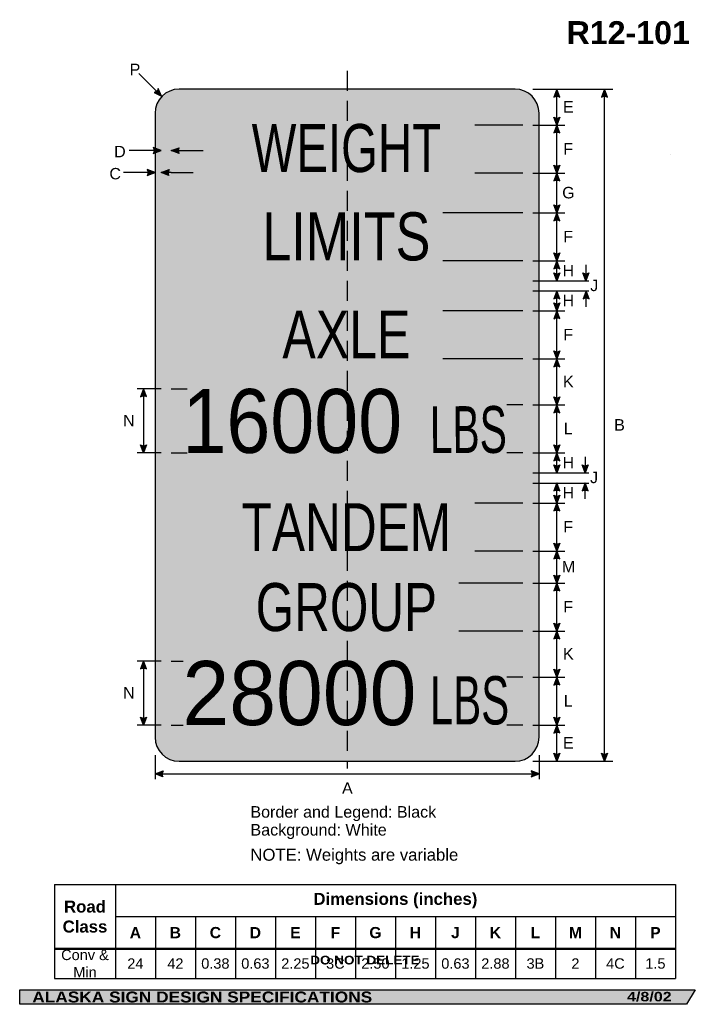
# Model space of a CAD drawing. Header units: feet. Extents: x 3.7 to 45.9, y 0.2 to 61.7.
import ezdxf
from ezdxf.enums import TextEntityAlignment as Align

# ---------------------------------------------------------------- set-up
doc = ezdxf.new("R2010")
doc.units = ezdxf.units.FT
doc.header["$MEASUREMENT"] = 0
doc.linetypes.add('DASHED2', pattern=[0.375, 0.25, -0.125])
doc.layers.add('Sign', color=7, linetype='Continuous')
doc.styles.add('ARIAL', font='arial.ttf')
doc.styles.add('ARIAL B', font='arialbd.ttf')
doc.styles.add('ARIAL BLACK B', font='ariblk.ttf')
doc.styles.add('ARIAL BLACK BI', font='ariblk.ttf')
doc.styles.add('FHWA SERIES B2000EX', font='txt')
doc.styles.add('FHWA SERIES C2000EX', font='txt')

# ---------------------------------------------------------------- blocks, each defined once
blk = doc.blocks.new('*T2')
at = {"color": 0, "linetype": 'ByBlock', "lineweight": -2, "transparency": 16777216}
for p, q in [((0, 0), (38.79881907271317, 0)), ((0, 0), (0, -5.864417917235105)), ((3.79881907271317, 0), (3.79881907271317, -5.864417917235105)), ((38.79881907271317, 0), (38.79881907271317, -5.864417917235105)), ((3.79881907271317, -2), (38.79881907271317, -2)), ((6.29881907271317, -2), (6.29881907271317, -5.864417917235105)), ((8.79881907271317, -2), (8.79881907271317, -5.864417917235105)), ((11.29881907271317, -2), (11.29881907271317, -5.864417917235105)), ((13.79881907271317, -2), (13.79881907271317, -5.864417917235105)), ((16.29881907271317, -2), (16.29881907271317, -5.864417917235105)), ((18.79881907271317, -2), (18.79881907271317, -5.864417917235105)), ((21.29881907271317, -2), (21.29881907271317, -5.864417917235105)), ((23.79881907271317, -2), (23.79881907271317, -5.864417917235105)), ((26.29881907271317, -2), (26.29881907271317, -5.864417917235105)), ((28.79881907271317, -2), (28.79881907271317, -5.864417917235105)), ((31.29881907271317, -2), (31.29881907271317, -5.864417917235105)), ((33.79881907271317, -2), (33.79881907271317, -5.864417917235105)), ((36.29881907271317, -2), (36.29881907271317, -5.864417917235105)), ((0, -4), (38.79881907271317, -4)), ((0, -5.864417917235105), (38.79881907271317, -5.864417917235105))]:
    blk.add_line(p, q, dxfattribs=at)
at = {"color": 18, "transparency": 16777216, "attachment_point": 5}
for s, insert, char_height, width, style in [('Dimensions (inches)', (21.29881907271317, -1), 0.75, 34.88, 'ARIAL B'), ('Road Class', (1.899409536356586, -2), 0.75, 3.678819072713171, 'ARIAL B'), ('A', (5.04881907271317, -3), 0.7, 2.379999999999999, 'ARIAL B'), ('B', (7.54881907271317, -3), 0.7, 2.379999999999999, 'ARIAL B'), ('C', (10.04881907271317, -3), 0.7, 2.379999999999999, 'ARIAL B'), ('D', (12.54881907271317, -3), 0.7, 2.379999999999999, 'ARIAL B'), ('E', (15.04881907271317, -3), 0.7, 2.379999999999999, 'ARIAL B'), ('F', (17.54881907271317, -3), 0.7, 2.379999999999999, 'ARIAL B'), ('G', (20.04881907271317, -3), 0.7, 2.379999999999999, 'ARIAL B'), ('H', (22.54881907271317, -3), 0.7, 2.379999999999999, 'ARIAL B'), ('J', (25.04881907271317, -3), 0.7, 2.379999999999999, 'ARIAL B'), ('K', (27.54881907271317, -3), 0.7, 2.379999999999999, 'ARIAL B'), ('L', (30.04881907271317, -3), 0.7, 2.379999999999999, 'ARIAL B'), ('M', (32.54881907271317, -3), 0.7, 2.379999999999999, 'ARIAL B'), ('N', (35.04881907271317, -3), 0.7, 2.379999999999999, 'ARIAL B'), ('P', (37.54881907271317, -3), 0.7, 2.379999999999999, 'ARIAL B'), ('Conv & Min', (1.899409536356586, -4.932208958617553), 0.65, 3.678819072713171, 'ARIAL'), ('24', (5.04881907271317, -4.932208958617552), 0.65, 2.379999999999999, 'ARIAL'), ('42', (7.54881907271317, -4.932208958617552), 0.65, 2.379999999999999, 'ARIAL'), ('0.38', (10.04881907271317, -4.932208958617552), 0.65, 2.379999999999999, 'ARIAL'), ('0.63', (12.54881907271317, -4.932208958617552), 0.65, 2.379999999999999, 'ARIAL'), ('2.25', (15.04881907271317, -4.932208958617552), 0.65, 2.379999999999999, 'ARIAL'), ('3C', (17.54881907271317, -4.932208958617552), 0.65, 2.379999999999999, 'ARIAL'), ('2.50', (20.04881907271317, -4.932208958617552), 0.65, 2.379999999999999, 'ARIAL'), ('1.25', (22.54881907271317, -4.932208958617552), 0.65, 2.379999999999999, 'ARIAL'), ('0.63', (25.04881907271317, -4.932208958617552), 0.65, 2.379999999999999, 'ARIAL'), ('2.88', (27.54881907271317, -4.932208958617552), 0.65, 2.379999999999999, 'ARIAL'), ('3B', (30.04881907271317, -4.932208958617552), 0.65, 2.379999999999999, 'ARIAL'), ('2', (32.54881907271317, -4.932208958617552), 0.65, 2.379999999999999, 'ARIAL'), ('4C', (35.04881907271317, -4.932208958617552), 0.65, 2.379999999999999, 'ARIAL'), ('1.5', (37.54881907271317, -4.932208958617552), 0.65, 2.379999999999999, 'ARIAL')]:
    blk.add_mtext(s, dxfattribs=dict(at, insert=insert, char_height=char_height, width=width, style=style))

msp = doc.modelspace()

# ---------------------------------------------------------------- hatches: boundary and pattern name
h = msp.add_hatch(color=256)
h.dxf.hatch_style = 1
edge = h.paths.add_edge_path()
edge.add_line((12.09333274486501, 57.14145848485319), (12.56899741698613, 56.9146097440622))
edge.add_line((12.56899741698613, 56.9146097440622), (12.35754331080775, 57.40108948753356))
edge.add_arc((12.0343606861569, 57.46572169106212), 0.3295820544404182, 280.3074312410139, 348.6908041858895, ccw=False)
h = msp.add_hatch(color=256)
h.dxf.hatch_style = 1
edge = h.paths.add_edge_path()
edge.add_line((37.4559166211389, 56.86793358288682), (37.27007353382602, 57.36106599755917))
edge.add_line((37.27007353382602, 57.36106599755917), (37.08551405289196, 56.8637600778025))
edge.add_arc((37.27378685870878, 56.59324634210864), 0.3295820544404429, 56.45386549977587, 124.8372384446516, ccw=False)
h = msp.add_hatch(color=256)
h.dxf.hatch_style = 1
edge = h.paths.add_edge_path()
edge.add_line((40.42916639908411, 56.86793358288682), (40.24332331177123, 57.36106599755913))
edge.add_line((40.24332331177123, 57.36106599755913), (40.05876383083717, 56.8637600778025))
edge.add_arc((40.24703663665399, 56.59324634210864), 0.3295820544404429, 56.45386549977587, 124.8372384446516, ccw=False)
h = msp.add_hatch(color=256)
h.dxf.hatch_style = 1
edge = h.paths.add_edge_path()
edge.add_line((37.45667642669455, 55.6059931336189), (37.27083333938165, 55.11286071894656))
edge.add_line((37.27083333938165, 55.11286071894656), (37.0862738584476, 55.61016663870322))
edge.add_arc((37.27454666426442, 55.88068037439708), 0.3295820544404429, 235.1627615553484, 303.5461345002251)
h = msp.add_hatch(color=256)
h.dxf.hatch_style = 1
edge = h.paths.add_edge_path()
edge.add_line((37.45440859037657, 54.62574598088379), (37.26856550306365, 55.11887839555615))
edge.add_line((37.26856550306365, 55.11887839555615), (37.0840060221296, 54.62157247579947))
edge.add_arc((37.27227882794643, 54.3510587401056), 0.3295820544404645, 56.45386549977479, 124.83723844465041, ccw=False)
h = msp.add_hatch(color=256)
h.dxf.hatch_style = 1
edge = h.paths.add_edge_path()
edge.add_line((12.04443345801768, 53.33938118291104), (12.53738007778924, 53.52571652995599))
edge.add_line((12.53738007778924, 53.52571652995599), (12.03989013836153, 53.70977939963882))
edge.add_arc((11.76956451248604, 53.52123660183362), 0.3295820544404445, -33.48892934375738, 34.89444360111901, ccw=False)
h = msp.add_hatch(color=256)
h.dxf.hatch_style = 1
edge = h.paths.add_edge_path()
edge.add_line((13.65662878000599, 53.33156868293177), (13.16368216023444, 53.51790402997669))
edge.add_line((13.16368216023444, 53.51790402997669), (13.66117209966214, 53.70196689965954))
edge.add_arc((13.93149772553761, 53.51342410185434), 0.3295820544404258, 145.1055563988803, 213.4889293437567)
h = msp.add_hatch(color=256)
h.dxf.hatch_style = 1
edge = h.paths.add_edge_path()
edge.add_line((11.66292303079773, 51.95909065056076), (12.15586965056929, 52.14542599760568))
edge.add_line((12.15586965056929, 52.14542599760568), (11.65837971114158, 52.32948886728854))
edge.add_arc((11.3880540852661, 52.14094606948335), 0.3295820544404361, -33.48892934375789, 34.894443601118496, ccw=False)
at = {"true_color": 0xffffff}
h = msp.add_hatch(color=7, dxfattribs=at)
h.dxf.hatch_style = 1
edge = h.paths.add_edge_path()
edge.add_line((13.02887735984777, 51.95915984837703), (12.53593074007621, 52.14549519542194))
edge.add_line((12.53593074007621, 52.14549519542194), (13.03342067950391, 52.32955806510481))
edge.add_arc((13.30374630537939, 52.14101526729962), 0.3295820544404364, 145.105556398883, 213.4889293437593)
h = msp.add_hatch(color=256)
h.dxf.hatch_style = 1
edge = h.paths.add_edge_path()
edge.add_line((37.4559166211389, 52.61331290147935), (37.27007353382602, 52.12018048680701))
edge.add_line((37.27007353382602, 52.12018048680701), (37.08551405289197, 52.61748640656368))
edge.add_arc((37.27378685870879, 52.88800014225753), 0.3295820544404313, 235.162761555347, 303.5461345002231)
h = msp.add_hatch(color=256)
h.dxf.hatch_style = 1
edge = h.paths.add_edge_path()
edge.add_line((37.4559166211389, 51.62704807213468), (37.27007353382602, 52.12018048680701))
edge.add_line((37.27007353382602, 52.12018048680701), (37.08551405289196, 51.62287456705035))
edge.add_arc((37.27378685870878, 51.3523608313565), 0.3295820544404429, 56.45386549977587, 124.8372384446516, ccw=False)
h = msp.add_hatch(color=256)
h.dxf.hatch_style = 1
edge = h.paths.add_edge_path()
edge.add_line((37.4559166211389, 50.12112540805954), (37.27007353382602, 49.62799299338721))
edge.add_line((37.27007353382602, 49.62799299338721), (37.08551405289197, 50.12529891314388))
edge.add_arc((37.27378685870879, 50.39581264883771), 0.3295820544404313, 235.162761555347, 303.5461345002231)
h = msp.add_hatch(color=256)
h.dxf.hatch_style = 1
edge = h.paths.add_edge_path()
edge.add_line((37.4559166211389, 49.13486057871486), (37.27007353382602, 49.6279929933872))
edge.add_line((37.27007353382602, 49.6279929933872), (37.08551405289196, 49.13068707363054))
edge.add_arc((37.27378685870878, 48.86017333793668), 0.3295820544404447, 56.453865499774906, 124.83723844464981, ccw=False)
h = msp.add_hatch(color=256)
h.dxf.hatch_style = 1
edge = h.paths.add_edge_path()
edge.add_line((37.45667642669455, 47.12561969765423), (37.27083333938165, 46.63248728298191))
edge.add_line((37.27083333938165, 46.63248728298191), (37.0862738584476, 47.12979320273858))
edge.add_arc((37.27454666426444, 47.40030693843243), 0.3295820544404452, 235.1627615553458, 303.5461345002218)
h = msp.add_hatch(color=256)
h.dxf.hatch_style = 1
edge = h.paths.add_edge_path()
edge.add_line((37.45667642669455, 46.13768615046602), (37.27083333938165, 46.63081856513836))
edge.add_line((37.27083333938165, 46.63081856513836), (37.0862738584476, 46.13351264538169))
edge.add_arc((37.27454666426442, 45.86299890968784), 0.3295820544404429, 56.453865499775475, 124.8372384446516, ccw=False)
h = msp.add_hatch(color=256)
h.dxf.hatch_style = 1
edge = h.paths.add_edge_path()
edge.add_line((37.45667642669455, 45.88313241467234), (37.27083333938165, 45.39))
edge.add_line((37.27083333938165, 45.39), (37.0862738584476, 45.88730591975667))
edge.add_arc((37.27454666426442, 46.15781965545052), 0.3295820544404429, 235.1627615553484, 303.5461345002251)
h = msp.add_hatch(color=256)
h.dxf.hatch_style = 1
edge = h.paths.add_edge_path()
edge.add_line((39.27047200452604, 45.87779601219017), (39.08462891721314, 45.38466359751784))
edge.add_line((39.08462891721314, 45.38466359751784), (38.90006943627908, 45.8819695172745))
edge.add_arc((39.08834224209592, 46.15248325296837), 0.3295820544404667, 235.1627615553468, 303.5461345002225)
h = msp.add_hatch(color=256)
h.dxf.hatch_style = 1
edge = h.paths.add_edge_path()
edge.add_line((37.45667642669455, 44.2659431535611), (37.27083333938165, 44.75907556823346))
edge.add_line((37.27083333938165, 44.75907556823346), (37.0862738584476, 44.26176964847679))
edge.add_arc((37.27454666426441, 43.99125591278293), 0.3295820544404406, 56.45386549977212, 124.83723844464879, ccw=False)
h = msp.add_hatch(color=256)
h.dxf.hatch_style = 1
edge = h.paths.add_edge_path()
edge.add_line((39.27958658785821, 44.2659431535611), (39.09374350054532, 44.75907556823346))
edge.add_line((39.09374350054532, 44.75907556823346), (38.90918401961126, 44.26176964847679))
edge.add_arc((39.09745682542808, 43.99125591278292), 0.3295820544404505, 56.45386549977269, 124.8372384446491, ccw=False)
h = msp.add_hatch(color=256)
h.dxf.hatch_style = 1
edge = h.paths.add_edge_path()
edge.add_line((37.45859955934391, 44.00061970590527), (37.27275647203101, 43.50748729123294))
edge.add_line((37.27275647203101, 43.50748729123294), (37.08819699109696, 44.00479321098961))
edge.add_arc((37.27646979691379, 44.27530694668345), 0.3295820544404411, 235.1627615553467, 303.5461345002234)
h = msp.add_hatch(color=256)
h.dxf.hatch_style = 1
edge = h.paths.add_edge_path()
edge.add_line((37.45667642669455, 43.0194578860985), (37.27083333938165, 43.51259030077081))
edge.add_line((37.27083333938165, 43.51259030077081), (37.0862738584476, 43.01528438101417))
edge.add_arc((37.27454666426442, 42.74477064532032), 0.3295820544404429, 56.453865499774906, 124.8372384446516, ccw=False)
h = msp.add_hatch(color=256)
h.dxf.hatch_style = 1
edge = h.paths.add_edge_path()
edge.add_line((37.45667642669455, 41.0013337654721), (37.27083333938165, 40.50820135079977))
edge.add_line((37.27083333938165, 40.50820135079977), (37.0862738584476, 41.00550727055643))
edge.add_arc((37.27454666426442, 41.27602100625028), 0.3295820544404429, 235.1627615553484, 303.5461345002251)
h = msp.add_hatch(color=256)
h.dxf.hatch_style = 1
edge = h.paths.add_edge_path()
edge.add_line((37.45667642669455, 40.01506893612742), (37.27083333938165, 40.50820135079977))
edge.add_line((37.27083333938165, 40.50820135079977), (37.0862738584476, 40.01089543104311))
edge.add_arc((37.27454666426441, 39.74038169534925), 0.3295820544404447, 56.453865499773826, 124.83723844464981, ccw=False)
h = msp.add_hatch(color=256)
h.dxf.hatch_style = 1
edge = h.paths.add_edge_path()
edge.add_line((11.6271406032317, 38.14332415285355), (11.44129751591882, 38.63645656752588))
edge.add_line((11.44129751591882, 38.63645656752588), (11.25673803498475, 38.13915064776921))
edge.add_arc((11.44501084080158, 37.86863691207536), 0.329582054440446, 56.453865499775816, 124.83723844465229, ccw=False)
h = msp.add_hatch(color=256)
h.dxf.hatch_style = 1
edge = h.paths.add_edge_path()
edge.add_line((37.45667642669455, 38.12372960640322), (37.27083333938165, 37.63059719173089))
edge.add_line((37.27083333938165, 37.63059719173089), (37.0862738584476, 38.12790311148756))
edge.add_arc((37.27454666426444, 38.3984168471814), 0.3295820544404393, 235.1627615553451, 303.5461345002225)
h = msp.add_hatch(color=256)
h.dxf.hatch_style = 1
edge = h.paths.add_edge_path()
edge.add_line((37.45667642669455, 37.13746477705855), (37.27083333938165, 37.63059719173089))
edge.add_line((37.27083333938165, 37.63059719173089), (37.0862738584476, 37.13329127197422))
edge.add_arc((37.27454666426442, 36.86277753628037), 0.3295820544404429, 56.453865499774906, 124.8372384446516, ccw=False)
h = msp.add_hatch(color=256)
h.dxf.hatch_style = 1
edge = h.paths.add_edge_path()
edge.add_line((11.62790040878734, 35.12561972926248), (11.44205732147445, 34.63248731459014))
edge.add_line((11.44205732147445, 34.63248731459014), (11.25749784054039, 35.12979323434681))
edge.add_arc((11.44577064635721, 35.40030697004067), 0.3295820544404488, 235.1627615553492, 303.546134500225)
h = msp.add_hatch(color=256)
h.dxf.hatch_style = 1
edge = h.paths.add_edge_path()
edge.add_line((37.45667642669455, 35.12372961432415), (37.27083333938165, 34.63059719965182))
edge.add_line((37.27083333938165, 34.63059719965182), (37.0862738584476, 35.12790311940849))
edge.add_arc((37.27454666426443, 35.39841685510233), 0.3295820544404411, 235.1627615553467, 303.5461345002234)
h = msp.add_hatch(color=256)
h.dxf.hatch_style = 1
edge = h.paths.add_edge_path()
edge.add_line((37.45667642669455, 34.13746478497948), (37.27083333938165, 34.63059719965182))
edge.add_line((37.27083333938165, 34.63059719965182), (37.0862738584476, 34.13329127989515))
edge.add_arc((37.27454666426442, 33.8627775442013), 0.3295820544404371, 56.453865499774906, 124.8372384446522, ccw=False)
h = msp.add_hatch(color=256)
h.dxf.hatch_style = 1
edge = h.paths.add_edge_path()
edge.add_line((37.45667678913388, 33.87313241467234), (37.27083370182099, 33.38))
edge.add_line((37.27083370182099, 33.38), (37.08627422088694, 33.87730591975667))
edge.add_arc((37.27454702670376, 34.14781965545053), 0.3295820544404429, 235.1627615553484, 303.5461345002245)
h = msp.add_hatch(color=256)
h.dxf.hatch_style = 1
edge = h.paths.add_edge_path()
edge.add_line((39.21903321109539, 33.87313241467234), (39.03319012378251, 33.38))
edge.add_line((39.03319012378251, 33.38), (38.84863064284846, 33.87730591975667))
edge.add_arc((39.03690344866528, 34.14781965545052), 0.329582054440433, 235.1627615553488, 303.5461345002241)
h = msp.add_hatch(color=256)
h.dxf.hatch_style = 1
edge = h.paths.add_edge_path()
edge.add_line((37.4559166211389, 32.25422264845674), (37.27007353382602, 32.74735506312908))
edge.add_line((37.27007353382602, 32.74735506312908), (37.08551405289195, 32.25004914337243))
edge.add_arc((37.27378685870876, 31.97953540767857), 0.3295820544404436, 56.453865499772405, 124.8372384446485, ccw=False)
h = msp.add_hatch(color=256)
h.dxf.hatch_style = 1
edge = h.paths.add_edge_path()
edge.add_line((39.21903321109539, 32.25422264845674), (39.03319012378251, 32.74735506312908))
edge.add_line((39.03319012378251, 32.74735506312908), (38.84863064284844, 32.25004914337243))
edge.add_arc((39.03690344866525, 31.97953540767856), 0.3295820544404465, 56.45386549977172, 124.83723844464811, ccw=False)
h = msp.add_hatch(color=256)
h.dxf.hatch_style = 1
edge = h.paths.add_edge_path()
edge.add_line((37.4559166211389, 31.98831295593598), (37.27007353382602, 31.49518054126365))
edge.add_line((37.27007353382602, 31.49518054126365), (37.08551405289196, 31.99248646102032))
edge.add_arc((37.2737868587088, 32.26300019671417), 0.3295820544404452, 235.1627615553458, 303.546134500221)
h = msp.add_hatch(color=256)
h.dxf.hatch_style = 1
edge = h.paths.add_edge_path()
edge.add_line((37.4559166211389, 31.00204812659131), (37.27007353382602, 31.49518054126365))
edge.add_line((37.27007353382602, 31.49518054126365), (37.08551405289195, 30.99787462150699))
edge.add_arc((37.27378685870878, 30.72736088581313), 0.3295820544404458, 56.45386549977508, 124.8372384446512, ccw=False)
h = msp.add_hatch(color=256)
h.dxf.hatch_style = 1
edge = h.paths.add_edge_path()
edge.add_line((37.4559166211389, 28.99091713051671), (37.27007353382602, 28.49778471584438))
edge.add_line((37.27007353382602, 28.49778471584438), (37.08551405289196, 28.99509063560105))
edge.add_arc((37.27378685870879, 29.26560437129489), 0.3295820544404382, 235.1627615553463, 303.5461345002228)
h = msp.add_hatch(color=256)
h.dxf.hatch_style = 1
edge = h.paths.add_edge_path()
edge.add_line((37.4559166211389, 28.00465230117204), (37.27007353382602, 28.49778471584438))
edge.add_line((37.27007353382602, 28.49778471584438), (37.08551405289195, 28.00047879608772))
edge.add_arc((37.27378685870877, 27.72996506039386), 0.3295820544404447, 56.453865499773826, 124.83723844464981, ccw=False)
h = msp.add_hatch(color=256)
h.dxf.hatch_style = 1
edge = h.paths.add_edge_path()
edge.add_line((37.4559166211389, 26.98961505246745), (37.27007353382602, 26.49648263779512))
edge.add_line((37.27007353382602, 26.49648263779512), (37.08551405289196, 26.99378855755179))
edge.add_arc((37.27378685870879, 27.26430229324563), 0.3295820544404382, 235.1627615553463, 303.5461345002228)
h = msp.add_hatch(color=256)
h.dxf.hatch_style = 1
edge = h.paths.add_edge_path()
edge.add_line((37.4559166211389, 26.00335022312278), (37.27007353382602, 26.49648263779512))
edge.add_line((37.27007353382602, 26.49648263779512), (37.08551405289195, 25.99917671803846))
edge.add_arc((37.27378685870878, 25.72866298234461), 0.3295820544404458, 56.45386549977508, 124.8372384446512, ccw=False)
h = msp.add_hatch(color=256)
h.dxf.hatch_style = 1
edge = h.paths.add_edge_path()
edge.add_line((37.4559166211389, 23.98961506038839), (37.27007353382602, 23.49648264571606))
edge.add_line((37.27007353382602, 23.49648264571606), (37.08551405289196, 23.99378856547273))
edge.add_arc((37.2737868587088, 24.26430230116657), 0.3295820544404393, 235.1627615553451, 303.5461345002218)
h = msp.add_hatch(color=256)
h.dxf.hatch_style = 1
edge = h.paths.add_edge_path()
edge.add_line((37.4559166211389, 23.00335023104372), (37.27007353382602, 23.49648264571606))
edge.add_line((37.27007353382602, 23.49648264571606), (37.08551405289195, 22.9991767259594))
edge.add_arc((37.27378685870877, 22.72866299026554), 0.3295820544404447, 56.45386549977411, 124.83723844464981, ccw=False)
h = msp.add_hatch(color=256)
h.dxf.hatch_style = 1
edge = h.paths.add_edge_path()
edge.add_line((11.62714060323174, 21.12997601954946), (11.44129751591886, 21.6231084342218))
edge.add_line((11.44129751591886, 21.6231084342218), (11.25673803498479, 21.12580251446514))
edge.add_arc((11.44501084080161, 20.85528877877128), 0.3295820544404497, 56.4538654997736, 124.83723844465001, ccw=False)
h = msp.add_hatch(color=256)
h.dxf.hatch_style = 1
edge = h.paths.add_edge_path()
edge.add_line((37.4559166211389, 21.11070881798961), (37.27007353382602, 20.61757640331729))
edge.add_line((37.27007353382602, 20.61757640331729), (37.08551405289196, 21.11488232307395))
edge.add_arc((37.27378685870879, 21.38539605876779), 0.3295820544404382, 235.1627615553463, 303.5461345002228)
h = msp.add_hatch(color=256)
h.dxf.hatch_style = 1
edge = h.paths.add_edge_path()
edge.add_line((37.4559166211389, 20.12444398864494), (37.27007353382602, 20.61757640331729))
edge.add_line((37.27007353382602, 20.61757640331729), (37.08551405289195, 20.12027048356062))
edge.add_arc((37.27378685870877, 19.84975674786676), 0.3295820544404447, 56.45386549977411, 124.83723844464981, ccw=False)
h = msp.add_hatch(color=256)
h.dxf.hatch_style = 1
edge = h.paths.add_edge_path()
edge.add_line((11.62790040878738, 18.10999479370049), (11.44205732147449, 17.61686237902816))
edge.add_line((11.44205732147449, 17.61686237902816), (11.25749784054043, 18.11416829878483))
edge.add_arc((11.44577064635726, 18.38468203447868), 0.3295820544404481, 235.162761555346, 303.5461345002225)
h = msp.add_hatch(color=256)
h.dxf.hatch_style = 1
edge = h.paths.add_edge_path()
edge.add_line((37.4559166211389, 18.11070882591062), (37.27007353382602, 17.61757641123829))
edge.add_line((37.27007353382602, 17.61757641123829), (37.08551405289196, 18.11488233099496))
edge.add_arc((37.2737868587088, 18.3853960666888), 0.3295820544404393, 235.1627615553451, 303.5461345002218)
h = msp.add_hatch(color=256)
h.dxf.hatch_style = 1
edge = h.paths.add_edge_path()
edge.add_line((37.4559166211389, 17.12444399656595), (37.27007353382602, 17.61757641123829))
edge.add_line((37.27007353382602, 17.61757641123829), (37.08551405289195, 17.12027049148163))
edge.add_arc((37.27378685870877, 16.84975675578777), 0.3295820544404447, 56.45386549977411, 124.83723844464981, ccw=False)
h = msp.add_hatch(color=256)
h.dxf.hatch_style = 1
edge = h.paths.add_edge_path()
edge.add_line((37.45667642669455, 15.85218227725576), (37.27083333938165, 15.35904986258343))
edge.add_line((37.27083333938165, 15.35904986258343), (37.0862738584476, 15.8563557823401))
edge.add_arc((37.27454666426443, 16.12686951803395), 0.3295820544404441, 235.162761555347, 303.546134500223)
h = msp.add_hatch(color=256)
h.dxf.hatch_style = 1
edge = h.paths.add_edge_path()
edge.add_line((40.42992620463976, 15.85218227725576), (40.24408311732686, 15.35904986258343))
edge.add_line((40.24408311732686, 15.35904986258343), (40.05952363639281, 15.8563557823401))
edge.add_arc((40.24779644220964, 16.12686951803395), 0.3295820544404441, 235.162761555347, 303.546134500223)
h = msp.add_hatch(color=256)
h.dxf.hatch_style = 1
edge = h.paths.add_edge_path()
edge.add_line((12.6544049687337, 14.38137300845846), (12.16145834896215, 14.56770835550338))
edge.add_line((12.16145834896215, 14.56770835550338), (12.65894828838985, 14.75177122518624))
edge.add_arc((12.92927391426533, 14.56322842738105), 0.3295820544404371, 145.1055563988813, 213.4889293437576)
h = msp.add_hatch(color=256)
h.dxf.hatch_style = 1
edge = h.paths.add_edge_path()
edge.add_line((35.66292303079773, 14.38137300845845), (36.15586965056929, 14.56770835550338))
edge.add_line((36.15586965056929, 14.56770835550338), (35.6583797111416, 14.75177122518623))
edge.add_arc((35.38805408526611, 14.56322842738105), 0.3295820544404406, -33.48892934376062, 34.8944436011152, ccw=False)
at = {"layer": 'Sign', "true_color": 0xffffff}
h = msp.add_hatch(color=7, dxfattribs=at)
edge = h.paths.add_edge_path(flags=0)
edge.add_spline(control_points=[(13.65586965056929, 57.35904986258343), (13.65586965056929, 57.35904986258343), (34.65586965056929, 57.35904986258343), (34.65586965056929, 57.35904986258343), (35.48374218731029, 57.35904986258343), (36.15586965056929, 56.68692239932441), (36.15586965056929, 55.85904986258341), (36.15586965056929, 55.85904986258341), (36.15586965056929, 16.85904986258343), (36.15586965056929, 16.85904986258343), (36.15586965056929, 16.03117732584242), (35.48374218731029, 15.35904986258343), (34.65586965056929, 15.35904986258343), (34.65586965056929, 15.35904986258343), (13.65586965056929, 15.35904986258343), (13.65586965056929, 15.35904986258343), (12.82799711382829, 15.35904986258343), (12.15586965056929, 16.03117732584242), (12.15586965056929, 16.85904986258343), (12.15586965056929, 16.85904986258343), (12.15586965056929, 55.85904986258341), (12.15586965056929, 55.85904986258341), (12.15586965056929, 56.68692239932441), (12.82799711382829, 57.35904986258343), (13.65586965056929, 57.35904986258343)], knot_values=[0, 0, 0, 0, 1, 1, 1, 2, 2, 2, 3, 3, 3, 4, 4, 4, 5, 5, 5, 6, 6, 6, 7, 7, 7, 8, 8, 8, 8], degree=3, periodic=0)
at = {"layer": 'Sign', "true_color": 0x000000}
h = msp.add_hatch(color=18, dxfattribs=at)
edge = h.paths.add_edge_path(flags=0)
edge.add_spline(control_points=[(13.83586965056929, 56.97904986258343), (13.83586965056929, 56.97904986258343), (34.4758696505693, 56.97904986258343), (34.4758696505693, 56.97904986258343), (35.19335918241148, 56.97904986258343), (35.77586965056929, 56.39653939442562), (35.77586965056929, 55.67904986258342), (35.77586965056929, 55.67904986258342), (35.77586965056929, 17.03904986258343), (35.77586965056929, 17.03904986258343), (35.77586965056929, 16.32156033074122), (35.19335918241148, 15.73904986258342), (34.4758696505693, 15.73904986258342), (34.4758696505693, 15.73904986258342), (13.83586965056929, 15.73904986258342), (13.83586965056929, 15.73904986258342), (13.11838011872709, 15.73904986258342), (12.53586965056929, 16.32156033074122), (12.53586965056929, 17.03904986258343), (12.53586965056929, 17.03904986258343), (12.53586965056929, 55.67904986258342), (12.53586965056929, 55.67904986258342), (12.53586965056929, 56.39653939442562), (13.11838011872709, 56.97904986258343), (13.83586965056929, 56.97904986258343)], knot_values=[0, 0, 0, 0, 1, 1, 1, 2, 2, 2, 3, 3, 3, 4, 4, 4, 5, 5, 5, 6, 6, 6, 7, 7, 7, 8, 8, 8, 8], degree=3, periodic=0)
at = {"layer": 'Sign', "true_color": 0xffffff}
h = msp.add_hatch(color=7, dxfattribs=at)
edge = h.paths.add_edge_path(flags=0)
edge.add_spline(control_points=[(14.26586965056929, 56.34904986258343), (14.26586965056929, 56.34904986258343), (34.0458696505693, 56.34904986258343), (34.0458696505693, 56.34904986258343), (34.65297617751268, 56.34904986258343), (35.14586965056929, 55.85615638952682), (35.14586965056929, 55.24904986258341), (35.14586965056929, 55.24904986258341), (35.14586965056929, 17.46904986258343), (35.14586965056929, 17.46904986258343), (35.14586965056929, 16.86194333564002), (34.65297617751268, 16.36904986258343), (34.0458696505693, 16.36904986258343), (34.0458696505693, 16.36904986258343), (14.26586965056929, 16.36904986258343), (14.26586965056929, 16.36904986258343), (13.65876312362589, 16.36904986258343), (13.16586965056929, 16.86194333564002), (13.16586965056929, 17.46904986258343), (13.16586965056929, 17.46904986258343), (13.16586965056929, 55.24904986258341), (13.16586965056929, 55.24904986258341), (13.16586965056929, 55.85615638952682), (13.65876312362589, 56.34904986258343), (14.26586965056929, 56.34904986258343)], knot_values=[0, 0, 0, 0, 1, 1, 1, 2, 2, 2, 3, 3, 3, 4, 4, 4, 5, 5, 5, 6, 6, 6, 7, 7, 7, 8, 8, 8, 8], degree=3, periodic=0)
at = {"layer": 'Sign', "true_color": 0x000000}
for points in [[(12.74831758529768, 45.39019568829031), (35.36029671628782, 45.39019568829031), (35.36029671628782, 44.7601956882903), (12.74831758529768, 44.7601956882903)], [(12.85155604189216, 33.38401077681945), (35.4635351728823, 33.38401077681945), (35.4635351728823, 32.75401077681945), (12.85155604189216, 32.75401077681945)], [(3.699686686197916, 1.066867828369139), (45.92097727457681, 1.066867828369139), (45.37503178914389, 0.1671574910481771), (3.701084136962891, 0.1671574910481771)]]:
    msp.add_hatch(color=18, dxfattribs=at).paths.add_polyline_path(points, flags=0)

# ---------------------------------------------------------------- linework, layer by layer
for p, q in [((5.879878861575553, 7.644846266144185), (44.67869793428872, 7.644846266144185)), ((5.879878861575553, 3.679381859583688), (44.67869793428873, 3.679381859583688)), ((5.879878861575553, 3.621243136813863), (44.67869793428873, 3.621243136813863))]:
    msp.add_line(p, q)
for points in [[(12.09333274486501, 57.14145848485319), (12.56899741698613, 56.9146097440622), (12.35754331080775, 57.40108948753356, -0.307560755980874), (12.09333274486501, 57.14145848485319, -4.141293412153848)], [(37.4559166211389, 56.86793358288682), (37.27007353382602, 57.36106599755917), (37.08551405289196, 56.8637600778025, -0.307560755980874), (37.4559166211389, 56.86793358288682, -4.141293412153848)], [(40.42916639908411, 56.86793358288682), (40.24332331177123, 57.36106599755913), (40.05876383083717, 56.8637600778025, -0.307560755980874), (40.42916639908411, 56.86793358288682, -4.141293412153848)], [(37.45667642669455, 55.6059931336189), (37.27083333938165, 55.11286071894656), (37.0862738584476, 55.61016663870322, 0.307560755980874), (37.45667642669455, 55.6059931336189, 4.141293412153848)], [(37.45440859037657, 54.62574598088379), (37.26856550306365, 55.11887839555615), (37.0840060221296, 54.62157247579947, -0.307560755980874), (37.45440859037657, 54.62574598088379, -4.141293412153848)], [(12.04443345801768, 53.33938118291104), (12.53738007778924, 53.52571652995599), (12.03989013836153, 53.70977939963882, -0.307560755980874), (12.04443345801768, 53.33938118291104, -4.141293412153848)], [(13.65662878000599, 53.33156868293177), (13.16368216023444, 53.51790402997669), (13.66117209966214, 53.70196689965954, 0.307560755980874), (13.65662878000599, 53.33156868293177, 4.141293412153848)], [(11.66292303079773, 51.95909065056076), (12.15586965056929, 52.14542599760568), (11.65837971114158, 52.32948886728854, -0.307560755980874), (11.66292303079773, 51.95909065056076, -4.141293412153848)], [(37.4559166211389, 52.61331290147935), (37.27007353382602, 52.12018048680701), (37.08551405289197, 52.61748640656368, 0.307560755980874), (37.4559166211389, 52.61331290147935, 4.141293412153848)], [(37.4559166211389, 51.62704807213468), (37.27007353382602, 52.12018048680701), (37.08551405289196, 51.62287456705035, -0.307560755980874), (37.4559166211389, 51.62704807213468, -4.141293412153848)], [(37.4559166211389, 50.12112540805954), (37.27007353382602, 49.62799299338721), (37.08551405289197, 50.12529891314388, 0.307560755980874), (37.4559166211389, 50.12112540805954, 4.141293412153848)], [(37.4559166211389, 49.13486057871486), (37.27007353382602, 49.6279929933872), (37.08551405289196, 49.13068707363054, -0.307560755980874), (37.4559166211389, 49.13486057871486, -4.141293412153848)], [(37.45667642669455, 47.12561969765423), (37.27083333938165, 46.63248728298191), (37.0862738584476, 47.12979320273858, 0.307560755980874), (37.45667642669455, 47.12561969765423, 4.141293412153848)], [(37.45667642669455, 46.13768615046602), (37.27083333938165, 46.63081856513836), (37.0862738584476, 46.13351264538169, -0.307560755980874), (37.45667642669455, 46.13768615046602, -4.141293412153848)], [(37.45667642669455, 45.88313241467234), (37.27083333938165, 45.39), (37.0862738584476, 45.88730591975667, 0.307560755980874), (37.45667642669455, 45.88313241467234, 4.141293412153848)], [(39.27047200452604, 45.87779601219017), (39.08462891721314, 45.38466359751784), (38.90006943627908, 45.8819695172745, 0.307560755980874), (39.27047200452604, 45.87779601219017, 4.141293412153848)], [(37.45667642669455, 44.2659431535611), (37.27083333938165, 44.75907556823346), (37.0862738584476, 44.26176964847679, -0.307560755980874), (37.45667642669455, 44.2659431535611, -4.141293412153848)], [(39.27958658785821, 44.2659431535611), (39.09374350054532, 44.75907556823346), (38.90918401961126, 44.26176964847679, -0.307560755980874), (39.27958658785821, 44.2659431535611, -4.141293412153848)], [(37.45859955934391, 44.00061970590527), (37.27275647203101, 43.50748729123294), (37.08819699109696, 44.00479321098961, 0.307560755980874), (37.45859955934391, 44.00061970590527, 4.141293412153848)], [(37.45667642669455, 43.0194578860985), (37.27083333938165, 43.51259030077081), (37.0862738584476, 43.01528438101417, -0.307560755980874), (37.45667642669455, 43.0194578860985, -4.141293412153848)], [(37.45667642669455, 41.0013337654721), (37.27083333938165, 40.50820135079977), (37.0862738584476, 41.00550727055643, 0.307560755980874), (37.45667642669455, 41.0013337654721, 4.141293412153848)], [(37.45667642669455, 40.01506893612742), (37.27083333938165, 40.50820135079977), (37.0862738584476, 40.01089543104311, -0.307560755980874), (37.45667642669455, 40.01506893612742, -4.141293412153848)], [(11.6271406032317, 38.14332415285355), (11.44129751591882, 38.63645656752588), (11.25673803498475, 38.13915064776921, -0.307560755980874), (11.6271406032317, 38.14332415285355, -4.141293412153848)], [(37.45667642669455, 38.12372960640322), (37.27083333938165, 37.63059719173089), (37.0862738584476, 38.12790311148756, 0.307560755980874), (37.45667642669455, 38.12372960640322, 4.141293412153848)], [(37.45667642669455, 37.13746477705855), (37.27083333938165, 37.63059719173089), (37.0862738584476, 37.13329127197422, -0.307560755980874), (37.45667642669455, 37.13746477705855, -4.141293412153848)], [(11.62790040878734, 35.12561972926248), (11.44205732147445, 34.63248731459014), (11.25749784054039, 35.12979323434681, 0.307560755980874), (11.62790040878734, 35.12561972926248, 4.141293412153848)], [(37.45667642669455, 35.12372961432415), (37.27083333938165, 34.63059719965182), (37.0862738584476, 35.12790311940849, 0.307560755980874), (37.45667642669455, 35.12372961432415, 4.141293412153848)], [(37.45667642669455, 34.13746478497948), (37.27083333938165, 34.63059719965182), (37.0862738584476, 34.13329127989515, -0.307560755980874), (37.45667642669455, 34.13746478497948, -4.141293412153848)], [(37.45667678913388, 33.87313241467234), (37.27083370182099, 33.38), (37.08627422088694, 33.87730591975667, 0.307560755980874), (37.45667678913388, 33.87313241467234, 4.141293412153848)], [(39.21903321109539, 33.87313241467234), (39.03319012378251, 33.38), (38.84863064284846, 33.87730591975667, 0.307560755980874), (39.21903321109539, 33.87313241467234, 4.141293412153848)], [(37.4559166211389, 32.25422264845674), (37.27007353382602, 32.74735506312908), (37.08551405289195, 32.25004914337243, -0.307560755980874), (37.4559166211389, 32.25422264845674, -4.141293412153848)], [(39.21903321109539, 32.25422264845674), (39.03319012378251, 32.74735506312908), (38.84863064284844, 32.25004914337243, -0.307560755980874), (39.21903321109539, 32.25422264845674, -4.141293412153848)], [(37.4559166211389, 31.98831295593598), (37.27007353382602, 31.49518054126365), (37.08551405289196, 31.99248646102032, 0.307560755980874), (37.4559166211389, 31.98831295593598, 4.141293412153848)], [(37.4559166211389, 31.00204812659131), (37.27007353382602, 31.49518054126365), (37.08551405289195, 30.99787462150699, -0.307560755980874), (37.4559166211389, 31.00204812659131, -4.141293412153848)], [(37.4559166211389, 28.99091713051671), (37.27007353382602, 28.49778471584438), (37.08551405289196, 28.99509063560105, 0.307560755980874), (37.4559166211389, 28.99091713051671, 4.141293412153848)], [(37.4559166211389, 28.00465230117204), (37.27007353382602, 28.49778471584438), (37.08551405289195, 28.00047879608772, -0.307560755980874), (37.4559166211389, 28.00465230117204, -4.141293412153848)], [(37.4559166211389, 26.98961505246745), (37.27007353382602, 26.49648263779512), (37.08551405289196, 26.99378855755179, 0.307560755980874), (37.4559166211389, 26.98961505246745, 4.141293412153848)], [(37.4559166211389, 26.00335022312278), (37.27007353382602, 26.49648263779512), (37.08551405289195, 25.99917671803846, -0.307560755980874), (37.4559166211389, 26.00335022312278, -4.141293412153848)], [(37.4559166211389, 23.98961506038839), (37.27007353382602, 23.49648264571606), (37.08551405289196, 23.99378856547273, 0.307560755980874), (37.4559166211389, 23.98961506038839, 4.141293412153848)], [(37.4559166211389, 23.00335023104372), (37.27007353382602, 23.49648264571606), (37.08551405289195, 22.9991767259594, -0.307560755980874), (37.4559166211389, 23.00335023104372, -4.141293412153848)], [(11.62714060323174, 21.12997601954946), (11.44129751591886, 21.6231084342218), (11.25673803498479, 21.12580251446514, -0.307560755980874), (11.62714060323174, 21.12997601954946, -4.141293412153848)], [(37.4559166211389, 21.11070881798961), (37.27007353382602, 20.61757640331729), (37.08551405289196, 21.11488232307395, 0.307560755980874), (37.4559166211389, 21.11070881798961, 4.141293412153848)], [(37.4559166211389, 20.12444398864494), (37.27007353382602, 20.61757640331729), (37.08551405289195, 20.12027048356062, -0.307560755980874), (37.4559166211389, 20.12444398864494, -4.141293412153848)], [(11.62790040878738, 18.10999479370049), (11.44205732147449, 17.61686237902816), (11.25749784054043, 18.11416829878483, 0.307560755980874), (11.62790040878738, 18.10999479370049, 4.141293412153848)], [(37.4559166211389, 18.11070882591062), (37.27007353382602, 17.61757641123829), (37.08551405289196, 18.11488233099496, 0.307560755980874), (37.4559166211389, 18.11070882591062, 4.141293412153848)], [(37.4559166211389, 17.12444399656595), (37.27007353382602, 17.61757641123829), (37.08551405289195, 17.12027049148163, -0.307560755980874), (37.4559166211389, 17.12444399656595, -4.141293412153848)], [(37.45667642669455, 15.85218227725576), (37.27083333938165, 15.35904986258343), (37.0862738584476, 15.8563557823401, 0.307560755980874), (37.45667642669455, 15.85218227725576, 4.141293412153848)], [(40.42992620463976, 15.85218227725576), (40.24408311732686, 15.35904986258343), (40.05952363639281, 15.8563557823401, 0.307560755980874), (40.42992620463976, 15.85218227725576, 4.141293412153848)], [(12.6544049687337, 14.38137300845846), (12.16145834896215, 14.56770835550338), (12.65894828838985, 14.75177122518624, 0.307560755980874), (12.6544049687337, 14.38137300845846, 4.141293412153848)], [(35.66292303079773, 14.38137300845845), (36.15586965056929, 14.56770835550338), (35.6583797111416, 14.75177122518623, -0.307560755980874), (35.66292303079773, 14.38137300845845, -4.141293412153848)]]:
    msp.add_lwpolyline(points, format="xyb")
at = {"color": 7, "true_color": 0xffffff}
msp.add_lwpolyline([(13.02887735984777, 51.95915984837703), (12.53593074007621, 52.14549519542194), (13.03342067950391, 52.32955806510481, 0.307560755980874), (13.02887735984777, 51.95915984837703, 4.141293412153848)], format="xyb", dxfattribs=at)
at = {"layer": 'Sign', "color": 18, "linetype": 'DASHED2', "lineweight": -3, "ltscale": 5, "true_color": 0x000000}
msp.add_line((24.15586965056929, 58.50157047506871), (24.15586965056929, 14.90897013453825), dxfattribs=at)
at = {"layer": 'Sign', "color": 18, "lineweight": -3, "true_color": 0x000000}
for p, q in [((12.56899741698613, 56.9146097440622), (11.15478385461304, 58.3288233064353)), ((35.77604167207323, 57.35904986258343), (38.77604167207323, 57.35904986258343)), ((35.77604167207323, 57.35904986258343), (40.77604167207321, 57.35904986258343)), ((37.27083333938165, 45.39), (37.27083333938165, 57.35904986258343)), ((40.24408311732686, 15.35904986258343), (40.24408311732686, 57.35904986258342)), ((35.14759759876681, 55.11600137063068), (32.14759759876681, 55.11600137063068)), ((35.77473959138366, 55.11686226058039), (37.77473959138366, 55.11686226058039)), ((12.53738007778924, 53.52571652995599), (10.53738007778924, 53.52571652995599)), ((13.16368216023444, 53.51790402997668), (15.16368216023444, 53.51790402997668)), ((12.15564747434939, 52.14550819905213), (10.18711966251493, 52.14550819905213)), ((13.16580382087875, 52.14549519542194), (14.53593074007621, 52.14549519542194)), ((35.14759759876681, 52.11860553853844), (32.14759759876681, 52.11860553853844)), ((35.77473959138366, 52.11816435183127), (37.77473959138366, 52.11816435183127)), ((35.14759759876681, 49.62641803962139), (30.14759759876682, 49.62641803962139)), ((35.77473959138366, 49.62597685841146), (37.77473959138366, 49.62597685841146)), ((35.14759759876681, 46.63162637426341), (30.14759759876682, 46.63162637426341)), ((35.77473959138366, 46.63248728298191), (37.77473959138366, 46.63248728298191)), ((39.08462891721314, 46.38466359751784), (39.08462891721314, 45.38466359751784)), ((35.77538413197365, 45.39), (39.27538413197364, 45.39)), ((35.77538413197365, 44.75705943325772), (39.27538413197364, 44.75705943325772)), ((37.27083333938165, 33.37457037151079), (37.27159314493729, 44.75705943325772)), ((39.09374350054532, 43.7583615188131), (39.09374350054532, 44.7583615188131)), ((35.14759759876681, 43.50662637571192), (30.14759759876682, 43.50662637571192)), ((35.77473959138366, 43.50748729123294), (37.77473959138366, 43.50748729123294)), ((35.14759759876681, 40.50662637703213), (30.14759759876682, 40.50662637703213)), ((35.77473959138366, 40.50618521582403), (37.77473959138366, 40.50618521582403)), ((12.53645836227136, 38.63444043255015), (11.03645836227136, 38.63444043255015)), ((11.44205732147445, 38.63444043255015), (11.44205732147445, 34.63248731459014)), ((13.16452469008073, 38.63423054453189), (14.16452469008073, 38.63423054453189)), ((35.14759759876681, 37.62902221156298), (34.14759759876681, 37.62902221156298)), ((35.77473959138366, 37.62858105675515), (37.77473959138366, 37.62858105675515)), ((12.54036461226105, 34.63248731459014), (11.04036461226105, 34.63248731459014)), ((13.16582677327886, 34.63292846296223), (14.16582677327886, 34.63292846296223)), ((35.14759759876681, 34.62902221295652), (34.14759759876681, 34.62902221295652)), ((35.77473959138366, 34.62858106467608), (37.77473959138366, 34.62858106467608)), ((39.03319012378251, 34.37359411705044), (39.03319012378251, 33.37359411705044)), ((35.77473308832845, 33.38), (39.27473308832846, 33.38)), ((35.77538413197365, 32.74533892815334), (39.27538413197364, 32.74533892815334)), ((37.27083333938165, 15.35904986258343), (37.27083333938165, 32.74533892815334)), ((39.0423047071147, 31.74729203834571), (39.0423047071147, 32.74729203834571)), ((35.14759759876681, 31.49360554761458), (32.14759759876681, 31.49360554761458)), ((35.77473959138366, 31.49316440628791), (37.77473959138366, 31.49316440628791)), ((35.14759759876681, 28.49620971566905), (32.14759759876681, 28.49620971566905)), ((35.77473959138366, 28.49576858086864), (37.77473959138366, 28.49576858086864)), ((35.14759759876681, 26.49620971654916), (31.14759759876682, 26.49620971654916)), ((35.77473959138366, 26.49446650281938), (37.77473959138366, 26.49446650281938)), ((35.14759759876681, 23.49360555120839), (31.14759759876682, 23.49360555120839)), ((35.77473959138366, 23.49446651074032), (37.77473959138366, 23.49446651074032)), ((12.53776044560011, 21.62109229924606), (11.03776044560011, 21.62109229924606)), ((11.44205732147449, 21.62109229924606), (11.44205732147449, 17.61686237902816)), ((13.16582677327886, 21.62120971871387), (13.91582677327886, 21.62120971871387)), ((35.14759759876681, 20.61600138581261), (34.14759759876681, 20.61600138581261)), ((35.77473959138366, 20.61556026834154), (37.77473959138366, 20.61556026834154)), ((12.53607799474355, 17.61686237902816), (11.03607799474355, 17.61686237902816)), ((13.16582677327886, 17.61730347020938), (13.91582677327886, 17.61730347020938)), ((35.14759759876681, 17.6160013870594), (34.14759759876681, 17.6160013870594)), ((35.77213542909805, 17.61556027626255), (37.77213542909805, 17.61556027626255)), ((12.15586965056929, 15.74479168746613), (12.15586965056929, 14.24479168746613)), ((36.15586965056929, 15.74479168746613), (36.15586965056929, 14.24479168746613)), ((35.77604167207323, 15.35904986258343), (40.77604167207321, 15.35904986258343)), ((12.16145834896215, 14.56770835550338), (36.16145834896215, 14.56770835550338))]:
    msp.add_line(p, q, dxfattribs=at)
at = {"layer": 'Sign'}
msp.add_line((44.37549209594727, 53.28188578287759), (44.37549209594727, 53.28188578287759), dxfattribs=at)
at = {"layer": 'Sign', "color": 250, "lineweight": -3, "true_color": 0x1f1a17}
msp.add_line((44.37549209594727, 53.28188578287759), (44.37549209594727, 53.28188578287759), dxfattribs=at)
at = {"layer": 'Sign', "color": 7, "lineweight": -3, "true_color": 0xffffff}
msp.add_line((13.16580382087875, 52.14549519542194), (12.53593074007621, 52.14549519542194), dxfattribs=at)
at = {"layer": 'Sign', "color": 250, "lineweight": -3, "true_color": 0x1f1a17}
msp.add_lwpolyline([(3.699686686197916, 1.066867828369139), (45.92097727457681, 1.066867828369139), (45.37503178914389, 0.1671574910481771), (3.701084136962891, 0.1671574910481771)], close=True, dxfattribs=at)
at = {"layer": 'Sign', "color": 18, "lineweight": -3, "true_color": 0x000000}
msp.add_open_spline([(13.65586965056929, 57.35904986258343), (13.65586965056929, 57.35904986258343), (34.65586965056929, 57.35904986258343), (34.65586965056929, 57.35904986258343), (35.48374218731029, 57.35904986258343), (36.15586965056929, 56.68692239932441), (36.15586965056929, 55.85904986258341), (36.15586965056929, 55.85904986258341), (36.15586965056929, 16.85904986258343), (36.15586965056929, 16.85904986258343), (36.15586965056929, 16.03117732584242), (35.48374218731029, 15.35904986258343), (34.65586965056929, 15.35904986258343), (34.65586965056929, 15.35904986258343), (13.65586965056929, 15.35904986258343), (13.65586965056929, 15.35904986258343), (12.82799711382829, 15.35904986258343), (12.15586965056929, 16.03117732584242), (12.15586965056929, 16.85904986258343), (12.15586965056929, 16.85904986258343), (12.15586965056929, 55.85904986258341), (12.15586965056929, 55.85904986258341), (12.15586965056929, 56.68692239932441), (12.82799711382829, 57.35904986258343), (13.65586965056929, 57.35904986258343)], degree=3, knots=[0, 0, 0, 0, 1, 1, 1, 2, 2, 2, 3, 3, 3, 4, 4, 4, 5, 5, 5, 6, 6, 6, 7, 7, 7, 8, 8, 8, 8], dxfattribs=at)

# ---------------------------------------------------------------- block references
msp.add_blockref('*T2', (5.879878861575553, 7.644846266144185))

# ---------------------------------------------------------------- texts
at = {"layer": 'Sign', "color": 18, "true_color": 0x000000}
for s, height, style, p, p2 in [('R12-101', 1.43688898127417, 'ARIAL B', (37.87948710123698, 60.17263982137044), (45.57948698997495, 60.17263982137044)), ('P', 0.7190483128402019, 'ARIAL', (10.56686843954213, 58.23292844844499), (11.23686843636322, 58.23292844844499)), ('E', 0.7190483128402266, 'ARIAL', (37.64916009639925, 55.899479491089), (38.31916009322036, 55.899479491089)), ('WEIGHT', 3.001576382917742, 'FHWA SERIES C2000EX', (18.19753631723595, 52.17850137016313), (30.03086965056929, 52.17850137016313)), ('D', 0.7136714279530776, 'ARIAL', (9.603326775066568, 53.10272011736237), (10.3233268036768, 53.10272011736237)), ('F', 0.7148361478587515, 'ARIAL', (37.67416009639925, 53.27447949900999), (38.28416011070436, 53.27447949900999)), ('C', 0.7136714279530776, 'ARIAL', (9.306451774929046, 51.72251178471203), (10.02645180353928, 51.72251178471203)), ('G', 0.7178154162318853, 'ARIAL', (37.60332676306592, 50.53359408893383), (38.38332673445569, 50.53359408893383)), ('LIMITS', 3.004364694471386, 'FHWA SERIES C2000EX', (18.86420298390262, 46.65766804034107), (29.36420298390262, 46.65766804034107)), ('F', 0.7148361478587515, 'ARIAL', (37.67416009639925, 47.788802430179), (38.28416011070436, 47.788802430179)), ('H', 0.7136714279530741, 'ARIAL', (37.62832676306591, 45.66640838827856), (38.34832679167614, 45.66640838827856)), ('J', 0.7158203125, 'ARIAL', (39.35332676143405, 44.73813678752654), (39.85332676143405, 44.73813678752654)), ('H', 0.7136714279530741, 'ARIAL', (37.62832676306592, 43.79557595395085), (38.34832679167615, 43.79557595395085)), ('AXLE', 2.994163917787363, 'FHWA SERIES C2000EX', (20.11420298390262, 40.53266804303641), (28.11420298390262, 40.53266804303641)), ('F', 0.7148361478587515, 'ARIAL', (37.67416009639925, 41.66640661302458), (38.28416011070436, 41.66640661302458)), ('K', 0.7190483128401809, 'ARIAL', (37.64916009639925, 38.72619828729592), (38.31916009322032, 38.72619828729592)), ('16000', 3.993373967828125, 'FHWA SERIES C2000EX', (13.87155593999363, 34.62733471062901), (27.60064027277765, 34.62733471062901)), ('N', 0.7136714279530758, 'ARIAL', (10.16582677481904, 36.29118522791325), (10.88582680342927, 36.29118522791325)), ('L', 0.720772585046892, 'ARIAL', (37.69499342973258, 35.78619829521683), (38.25499341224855, 35.78619829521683)), ('B', 0.7190483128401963, 'ARIAL', (40.85001404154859, 36.01938152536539), (41.52001403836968, 36.01938152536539)), ('H', 0.7136714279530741, 'ARIAL', (37.62832676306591, 33.66250216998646), (38.34832679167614, 33.66250216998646)), ('J', 0.7158203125, 'ARIAL', (39.34291009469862, 32.73813679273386), (39.84291009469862, 32.73813679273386)), ('H', 0.7136714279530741, 'ARIAL', (37.62832676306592, 31.77968967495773), (38.34832679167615, 31.77968967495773)), ('TANDEM', 2.994710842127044, 'FHWA SERIES C2000EX', (17.57253631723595, 28.49100138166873), (30.65586965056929, 28.49100138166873)), ('F', 0.7148361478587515, 'ARIAL', (37.67416009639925, 29.65468789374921), (38.28416011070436, 29.65468789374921)), ('M', 0.7132356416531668, 'ARIAL', (37.58249342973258, 27.15468789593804), (38.41249343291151, 27.15468789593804)), ('GROUP', 3.001735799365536, 'FHWA SERIES C2000EX', (18.44753631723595, 23.49100138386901), (29.78086965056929, 23.49100138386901)), ('F', 0.7148361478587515, 'ARIAL', (37.67416009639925, 24.65468790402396), (38.28416011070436, 24.65468790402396)), ('K', 0.7190483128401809, 'ARIAL', (37.64916009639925, 21.71458374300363), (38.31916009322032, 21.71458374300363)), ('28000', 4.006347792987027, 'FHWA SERIES C2000EX', (13.87155593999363, 17.61508471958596), (28.4899720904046, 17.61508471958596)), ('N', 0.7136714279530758, 'ARIAL', (10.16582677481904, 19.27783709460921), (10.88582680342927, 19.27783709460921)), ('LBS', 3.014650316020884, 'FHWA SERIES B2000EX', (29.33249343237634, 17.65766805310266), (34.29082676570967, 17.65766805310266)), ('L', 0.720772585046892, 'ARIAL', (37.69499342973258, 18.77425822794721), (38.25499341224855, 18.77425822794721)), ('E', 0.7190483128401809, 'ARIAL', (37.64916009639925, 16.14925823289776), (38.31916009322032, 16.14925823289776)), ('A', 0.7174726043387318, 'ARIAL', (23.84274090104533, 13.32147013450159), (24.51274089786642, 13.32147013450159)), ('Border and Legend: Black', 0.718700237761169, 'ARIAL', (18.11735153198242, 11.83348973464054), (29.72735087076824, 11.83348973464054)), ('Background: White', 0.7218586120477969, 'ARIAL', (18.11735153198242, 10.71348973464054), (26.63735123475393, 10.71348973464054)), ('NOTE: Weights are variable', 0.7470232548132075, 'ARIAL', (18.11735153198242, 9.142239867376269), (31.10872798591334, 9.142239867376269))]:
    msp.add_text(s, height=height, dxfattribs=dict(at, style=style)).set_placement(p, p2, align=Align.ALIGNED)
at = {"layer": 'Sign', "color": 18, "true_color": 0x000000, "style": 'FHWA SERIES B2000EX'}
msp.add_text('LBS', height=2.927578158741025, rotation=0.1549368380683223, dxfattribs=at).set_placement((29.33249343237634, 34.6160013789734), (34.14759759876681, 34.62902221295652), align=Align.ALIGNED)
at = {"layer": 'Sign', "color": 7, "true_color": 0xffffff}
for s, height, style, p, p2 in [('DO NOT DELETE', 0.5434563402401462, 'ARIAL BLACK B', (21.85941569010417, 2.658733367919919), (28.69191487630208, 2.658733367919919)), ('ALASKA SIGN DESIGN SPECIFICATIONS', 0.685178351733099, 'ARIAL BLACK BI', (4.485322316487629, 0.2814346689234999), (25.72865549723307, 0.2814346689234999)), ('4/8/02', 0.5919046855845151, 'ARIAL BLACK BI', (41.65389251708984, 0.3521690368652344), (44.44222386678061, 0.3521690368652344))]:
    msp.add_text(s, height=height, dxfattribs=dict(at, style=style)).set_placement(p, p2, align=Align.ALIGNED)

doc.saveas('drawing.dxf')
